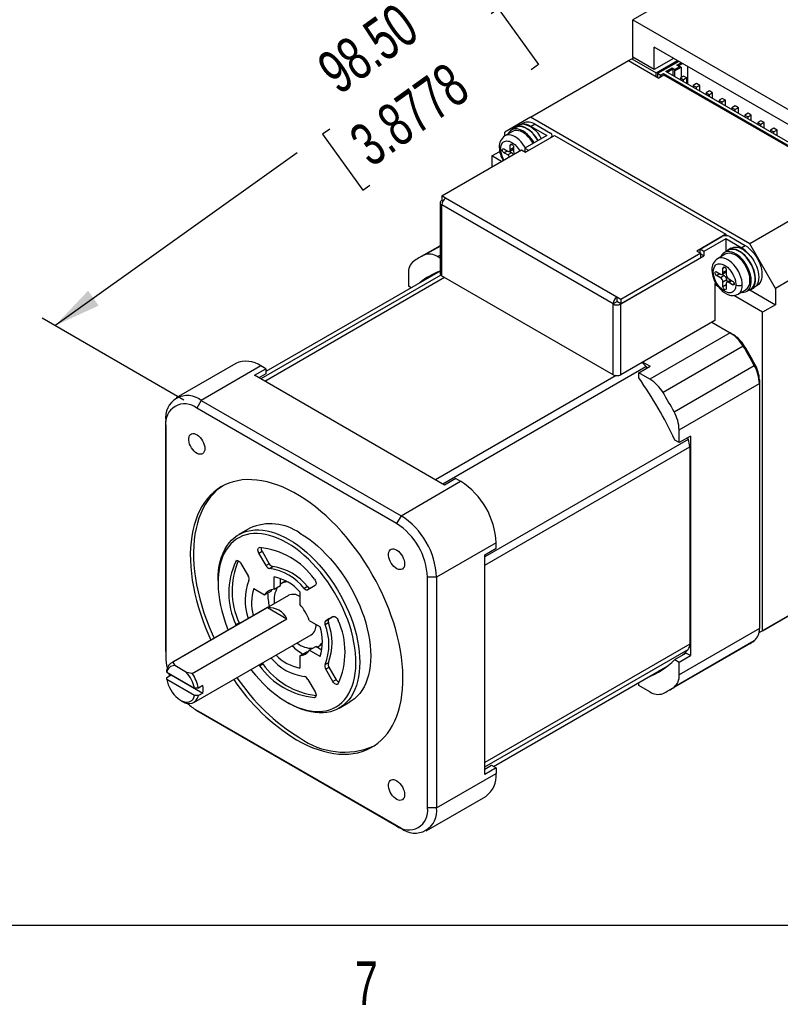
# Model space of a CAD drawing. Extents: x 11 to 421, y 5 to 275.
# Tile 4 of 17: x 72 to 114, y 6 to 60. Entities that reach past the tile are written whole.
import ezdxf
from ezdxf.enums import TextEntityAlignment as Align

# ---------------------------------------------------------------- set-up
doc = ezdxf.new("R2010")
doc.units = 0
doc.layers.get('0').update_dxf_attribs({"linetype": 'CONTINUOUS'})
doc.dimstyles.new('SLDDIMSTYLE4', dxfattribs={"dimtxt": 2.38125, "dimasz": 3, "dimexe": 0, "dimexo": 0.0625, "dimgap": 0.595313, "dimtad": 0, "dimlfac": 2, "dimrnd": 1e-09, "dimzin": 4, "dimsah": 1, "dimcen": 0.09, "dimazin": 3, "dimtfac": 1, "dimtofl": 0, "dimtmove": 0, "dimatfit": 3})

# ---------------------------------------------------------------- blocks, each defined once
blk = doc.blocks.new('_D_9')
at = {"color": 7, "linetype": 'CONTINUOUS'}
for p, q in [((108.472, 67.596), (99.611, 61.257)), ((114.956, 63.853), (107.765, 68.004)), ((97.817, 59.973), (98.21, 60.254)), ((98.21, 60.254), (100.412, 57.177)), ((100.412, 57.177), (100.019, 56.896)), ((88.967, 53.642), (88.574, 53.361)), ((88.574, 53.361), (90.776, 50.284)), ((73.894, 42.858), (87.173, 52.358)), ((90.776, 50.284), (91.169, 50.564)), ((80.962, 38.778), (73.187, 43.266))]:
    blk.add_line(p, q, dxfattribs=at)
for points in [[(108.472, 67.596), (106.075, 66.496), (106.657, 65.682)], [(73.894, 42.858), (76.292, 43.958), (75.71, 44.772)]]:
    blk.add_solid(points, dxfattribs=at)
at = {"color": 7, "linetype": 'CONTINUOUS', "width": 0.7}
for s, p in [('98.50', (89.893, 54.897, 43.748)), ('3.8778', (91.66, 50.916, 43.748))]:
    blk.add_text(s, height=2.3813, rotation=35.5812, dxfattribs=at).set_placement(p, align=Align.BOTTOM_LEFT)

msp = doc.modelspace()

# ---------------------------------------------------------------- linework, layer by layer
at = {"color": 7, "linetype": 'CONTINUOUS'}
for p, q in [((109.6566, 61.9782), (105.5907, 59.6311)), ((105.5907, 57.5897), (105.5907, 59.6311)), ((105.5907, 59.6311), (117.7176, 52.6304)), ((116.5332, 52.4976), (106.7751, 58.1308)), ((106.7751, 56.906), (106.7751, 58.1308)), ((99.9869, 54.2935), (105.3609, 57.3958)), ((105.3609, 57.3958), (105.5377, 57.4979)), ((105.3609, 57.3958), (107.0226, 56.4365)), ((105.5377, 57.4979), (105.6437, 57.5591)), ((105.5377, 57.4979), (106.8812, 56.7223)), ((106.7751, 56.906), (105.5907, 57.5897)), ((107.8359, 57.5184), (106.7751, 56.906)), ((106.8812, 56.7223), (108.0481, 57.3959)), ((108.1188, 57.3551), (106.9519, 56.6815)), ((108.0125, 57.1509), (108.2425, 57.2837)), ((106.8812, 56.5182), (106.8812, 56.7223)), ((107.4115, 56.8039), (107.758, 57.0039)), ((116.3564, 51.6401), (107.4115, 56.8039)), ((107.4822, 56.7631), (107.7933, 56.9427)), ((107.758, 57.0039), (107.8782, 56.9345)), ((107.7933, 56.9427), (107.758, 57.0039)), ((107.7933, 56.9427), (107.7933, 56.5835)), ((107.8782, 56.9101), (108.1752, 57.0815)), ((107.8782, 56.8284), (108.2459, 57.0407)), ((107.8782, 56.9345), (107.8782, 56.9101)), ((107.8782, 56.9101), (107.8782, 56.8284)), ((107.8782, 56.8284), (107.8782, 56.5345)), ((108.1327, 57.0815), (108.0125, 57.1509)), ((108.0833, 57.1101), (108.3132, 57.2428)), ((108.1752, 57.0815), (108.1327, 57.0815)), ((108.2459, 57.0407), (108.1752, 57.0815)), ((108.2459, 57.0407), (108.2459, 56.4692)), ((108.5959, 57.0797), (108.5959, 56.1202)), ((107.111, 56.5896), (106.9519, 56.6815)), ((106.9519, 56.6815), (106.9519, 56.4773)), ((107.3054, 56.5998), (107.0226, 56.4365)), ((107.111, 56.5896), (107.2878, 56.6917)), ((107.1192, 56.4923), (107.111, 56.5896)), ((107.2878, 56.6917), (116.1619, 51.5687)), ((107.2878, 56.6917), (107.296, 56.5944)), ((116.0028, 51.5789), (107.3054, 56.5998)), ((108.3838, 56.5488), (108.207, 56.4467)), ((108.207, 56.4467), (108.207, 56.3447)), ((108.207, 56.4467), (108.3838, 56.3446)), ((108.5605, 56.4467), (108.3838, 56.5488)), ((108.5605, 56.4467), (108.3838, 56.3446)), ((108.3838, 56.2426), (108.3838, 56.3446)), ((108.5605, 56.1406), (108.5605, 56.4467)), ((109.0909, 56.1405), (108.9141, 56.0385)), ((108.9141, 56.0385), (108.9141, 55.9365)), ((108.9141, 56.0385), (109.0909, 55.9364)), ((109.2677, 56.0385), (109.0909, 56.1405)), ((109.2677, 56.0385), (109.0909, 55.9364)), ((109.0909, 55.8344), (109.0909, 55.9364)), ((109.2677, 55.7324), (109.2677, 56.0385)), ((109.798, 55.7323), (109.6212, 55.6303)), ((109.9748, 55.6303), (109.798, 55.7323)), ((109.6212, 55.6303), (109.6212, 55.5283)), ((109.6212, 55.6303), (109.798, 55.5282)), ((109.9748, 55.6303), (109.798, 55.5282)), ((109.798, 55.4262), (109.798, 55.5282)), ((109.9748, 55.3242), (109.9748, 55.6303)), ((110.5051, 55.3241), (110.3283, 55.2221)), ((110.3283, 55.2221), (110.3283, 55.1201)), ((110.3283, 55.2221), (110.5051, 55.12)), ((110.6819, 55.2221), (110.5051, 55.3241)), ((110.6819, 55.2221), (110.5051, 55.12)), ((110.5051, 55.018), (110.5051, 55.12)), ((110.6819, 54.916), (110.6819, 55.2221)), ((111.2122, 54.9159), (111.0354, 54.8139)), ((111.0354, 54.8139), (111.0354, 54.7119)), ((111.0354, 54.8139), (111.2122, 54.7118)), ((111.389, 54.8139), (111.2122, 54.9159)), ((111.389, 54.8139), (111.2122, 54.7118)), ((111.2122, 54.6098), (111.2122, 54.7118)), ((111.389, 54.5078), (111.389, 54.8139)), ((99.9869, 54.2935), (98.5727, 53.4768)), ((112.0077, 47.354), (99.9869, 54.2935)), ((111.9193, 54.5077), (111.7425, 54.4057)), ((111.7425, 54.4057), (111.7425, 54.3037)), ((111.7425, 54.4057), (111.9193, 54.3036)), ((112.0961, 54.4057), (111.9193, 54.5077)), ((112.0961, 54.4057), (111.9193, 54.3036)), ((111.9193, 54.2016), (111.9193, 54.3036)), ((112.0961, 54.0996), (112.0961, 54.4057)), ((112.6264, 54.0995), (112.4496, 53.9975)), ((112.8032, 53.9975), (112.6264, 54.0995)), ((98.5727, 53.2655), (98.5727, 53.4768)), ((99.0002, 53.5123), (98.5759, 53.2673)), ((99.1623, 53.7213), (98.9502, 53.5989)), ((99.3266, 53.845), (99.1498, 53.743)), ((99.5844, 53.97), (99.4502, 53.8925)), ((100.2344, 53.9056), (100.0222, 53.7832)), ((100.0222, 53.7832), (100.8708, 53.2933)), ((100.2344, 53.9056), (101.0829, 53.4158)), ((112.4496, 53.9975), (112.4496, 53.8955)), ((112.4496, 53.9975), (112.6264, 53.8954)), ((112.8032, 53.9975), (112.6264, 53.8954)), ((112.6264, 53.7934), (112.6264, 53.8954)), ((112.8032, 53.6914), (112.8032, 53.9975)), ((113.3335, 53.6913), (113.1567, 53.5893)), ((113.1567, 53.5893), (113.1567, 53.4873)), ((113.1567, 53.5893), (113.3335, 53.4872)), ((113.5103, 53.5893), (113.3335, 53.6913)), ((113.5103, 53.5893), (113.3335, 53.4872)), ((113.3335, 53.3852), (113.3335, 53.4872)), ((113.5103, 53.2832), (113.5103, 53.5893)), ((98.5759, 53.2673), (98.5687, 53.2631)), ((100.8708, 53.2933), (99.6687, 52.5994)), ((99.7076, 52.3769), (101.2986, 53.2954)), ((101.1708, 53.2216), (101.1708, 53.2933)), ((101.2986, 53.2954), (110.696, 47.8703)), ((95.1114, 49.9726), (99.4919, 52.5014)), ((97.8656, 52.1704), (98.2936, 52.4175)), ((98.5196, 52.5482), (98.7318, 52.4257)), ((98.8253, 52.4125), (98.9439, 52.3441)), ((98.8318, 52.4158), (99.0439, 52.5383)), ((98.8732, 52.5074), (98.8732, 52.7524)), ((99.05, 52.5422), (99.0439, 52.5383)), ((99.05, 52.6536), (99.05, 52.4053)), ((99.4919, 52.5014), (99.7076, 52.3769)), ((99.6687, 52.5994), (99.8808, 52.4769)), ((99.6687, 52.5994), (99.6687, 52.3994)), ((98.392, 51.8665), (97.8656, 52.1704)), ((97.8656, 52.1704), (97.8656, 51.5625)), ((98.7318, 52.2216), (98.5196, 52.3441)), ((98.9439, 52.3441), (98.7318, 52.2216)), ((117.3817, 50.4563), (112.0077, 47.354)), ((95.1149, 49.7256), (95.1078, 49.7215)), ((95.327, 49.8481), (95.1114, 49.9726)), ((95.1114, 49.9726), (95.1114, 49.7276)), ((95.1753, 49.6907), (95.1114, 49.7276)), ((95.3235, 49.846), (95.327, 49.8481)), ((104.721, 44.421), (95.3235, 49.846)), ((95.02, 49.599), (95.02, 45.7205)), ((95.1078, 49.4766), (95.1078, 45.598)), ((95.1078, 49.4766), (95.1114, 49.4745)), ((104.5088, 44.0536), (95.1114, 49.4786)), ((95.1114, 49.4745), (95.1114, 49.4786)), ((110.696, 47.8703), (109.105, 46.9519)), ((109.2853, 47.0478), (110.4874, 47.7417)), ((110.6995, 47.6193), (109.4975, 46.9253)), ((110.696, 47.8703), (110.696, 47.7925)), ((110.6995, 47.6193), (110.6995, 46.9109)), ((111.5481, 47.1294), (110.6995, 47.6193)), ((110.9117, 47.7417), (111.7602, 47.2519)), ((118.7959, 48.0068), (113.4219, 44.9045)), ((95.02, 47.241), (93.8622, 46.5726)), ((109.4975, 46.9253), (109.2853, 47.0478)), ((109.2853, 46.8478), (109.2853, 47.0478)), ((110.9938, 47.1097), (110.8171, 47.0076)), ((111.5481, 47.1294), (111.7602, 47.2519)), ((113.4219, 44.9045), (112.0077, 47.354)), ((95.02, 46.5672), (94.8876, 46.6436)), ((104.9366, 44.0475), (109.4975, 46.6804)), ((109.3207, 46.8274), (104.9402, 44.2985)), ((109.3207, 46.5824), (104.9402, 44.0536)), ((109.105, 46.9519), (109.3207, 46.8274)), ((109.3207, 46.5824), (109.3207, 46.8274)), ((109.4975, 46.6804), (109.3207, 46.7824)), ((109.4975, 46.9253), (109.4975, 46.6804)), ((110.2432, 46.532), (110.236, 46.5277)), ((110.6674, 46.7769), (110.2432, 46.532)), ((110.8296, 46.986), (110.6174, 46.8635)), ((110.5404, 45.772), (110.5404, 46.017)), ((110.7172, 45.9182), (110.7172, 45.67)), ((95.02, 45.8554), (85.4558, 40.3341)), ((93.287, 45.7193), (93.287, 45.0159)), ((104.5124, 40.1689), (95.1078, 45.598)), ((110.1869, 45.8128), (110.399, 45.6904)), ((110.399, 45.4862), (110.1869, 45.6087)), ((110.6112, 45.6087), (110.399, 45.4862)), ((110.4925, 45.6772), (110.6112, 45.6087)), ((110.499, 45.6805), (110.7111, 45.8029)), ((110.7172, 45.8069), (110.7111, 45.8029)), ((110.8586, 45.425), (111.0708, 45.3026)), ((93.4264, 44.9354), (93.287, 45.0159)), ((110.1569, 45.183), (110.0985, 45.1493)), ((110.0985, 45.1493), (110.0985, 43.1488)), ((110.2677, 45.0108), (110.0985, 45.1085)), ((110.7526, 45.3637), (110.5404, 45.2413)), ((110.5404, 44.9963), (110.5404, 45.2413)), ((110.7172, 45.1392), (110.7172, 44.8943)), ((110.7526, 45.3637), (110.7526, 45.2268)), ((110.9708, 45.3533), (110.7587, 45.2308)), ((111.0708, 45.0984), (110.8586, 45.2209)), ((111.8423, 44.7417), (112.0545, 44.8642)), ((112.067, 44.8425), (112.2437, 44.9446)), ((112.3467, 45.0279), (112.4102, 45.0645)), ((113.4219, 44.9045), (113.4219, 44.0063)), ((104.7245, 44.423), (104.721, 44.421)), ((104.9402, 44.2985), (104.7245, 44.423)), ((104.7245, 44.423), (104.7245, 44.1781)), ((104.9402, 44.2985), (104.9402, 44.0536)), ((112.7148, 43.5981), (111.1296, 44.5132)), ((111.3681, 44.5834), (111.7923, 44.8283)), ((112.0164, 44.8177), (113.4219, 44.0063)), ((104.721, 44.172), (104.5088, 44.0495)), ((104.5088, 44.0495), (104.5088, 44.0536)), ((104.5088, 44.0495), (104.5124, 44.0475)), ((104.5124, 40.1689), (104.5124, 44.0475)), ((104.7245, 44.1781), (104.721, 44.176)), ((104.721, 44.176), (104.721, 44.172)), ((104.721, 44.172), (104.7245, 44.1699)), ((104.9402, 44.0536), (104.7245, 44.1781)), ((104.7245, 44.1699), (104.7316, 44.174)), ((104.9366, 40.1689), (104.9366, 44.0475)), ((113.4219, 44.0063), (112.7148, 43.5981)), ((112.7148, 26.1241), (112.7148, 43.5981)), ((110.0985, 43.1488), (104.9366, 40.1689)), ((109.9217, 43.0467), (110.9375, 42.4603)), ((110.9375, 42.4603), (106.5357, 39.9192)), ((110.9375, 42.4603), (111.1143, 42.3582)), ((111.6536, 41.7257), (107.2518, 39.1846)), ((111.711, 41.746), (111.6536, 41.7257)), ((83.8158, 40.7847), (80.5454, 38.8967)), ((85.1907, 40.6485), (81.9203, 38.7606)), ((85.4558, 40.4954), (85.1907, 40.6485)), ((105.9266, 40.2709), (106.5453, 40.6281)), ((106.1387, 40.8628), (106.5453, 40.6281)), ((106.3186, 40.6113), (106.3771, 40.531)), ((107.8581, 38.1345), (112.2598, 40.6756)), ((112.2598, 40.6756), (112.3062, 40.7151)), ((84.8371, 40.1383), (85.4558, 40.4954)), ((95.2669, 34.1172), (84.8371, 40.1383)), ((85.4558, 40.2132), (85.0815, 39.9972)), ((85.4558, 40.4954), (85.4558, 40.2132)), ((105.9266, 39.9887), (105.9266, 40.2709)), ((106.5357, 39.9192), (105.9266, 40.2709)), ((108.1363, 37.147), (112.538, 39.6881)), ((112.538, 39.8922), (112.538, 39.6881)), ((112.538, 39.6881), (112.538, 26.2372)), ((81.9203, 38.7606), (81.6728, 38.3319)), ((81.9203, 38.7606), (92.8805, 32.4334)), ((92.633, 32.0047), (81.6728, 38.3319)), ((79.9758, 37.3519), (79.9758, 37.6376)), ((79.9758, 24.9813), (79.9758, 37.6376)), ((79.9758, 37.3519), (79.9758, 24.6955)), ((108.1363, 36.4436), (108.1363, 37.147)), ((108.755, 36.8008), (108.1363, 36.4436)), ((108.755, 36.8008), (108.755, 24.7568)), ((108.1363, 36.4436), (107.8919, 36.5847)), ((108.5868, 36.7037), (108.6271, 36.6128)), ((108.7196, 36.2138), (108.7196, 25.3846)), ((92.8805, 32.4334), (96.1508, 34.3213)), ((95.8857, 34.4744), (95.2669, 34.1172)), ((95.8857, 34.4744), (96.1508, 34.3213)), ((92.8805, 32.4334), (92.633, 32.0047)), ((84.5799, 31.7458), (83.9788, 31.3988)), ((98.0954, 30.9533), (94.825, 29.0654)), ((98.0954, 30.6471), (98.0954, 30.9533)), ((85.0772, 30.3803), (85.254, 30.4823)), ((85.4728, 29.6951), (85.0772, 30.3803)), ((85.254, 30.4823), (85.6496, 29.7971)), ((97.4766, 30.2899), (98.0954, 30.6471)), ((97.4766, 18.2459), (97.4766, 30.2899)), ((84.0992, 29.8155), (84.4948, 29.1303)), ((85.6496, 29.7971), (85.4728, 29.6951)), ((85.671, 29.5392), (85.8478, 29.6412)), ((112.7148, 26.1241), (118.7959, 29.6347)), ((82.8395, 28.8806), (82.8395, 28.7582)), ((85.9155, 28.3968), (85.9155, 29.0742)), ((86.269, 28.6009), (86.269, 28.9864)), ((86.5065, 28.8166), (86.3297, 28.7146)), ((94.825, 29.0654), (94.33, 29.0654)), ((94.33, 16.409), (94.33, 29.0654)), ((94.825, 29.0654), (94.825, 16.409)), ((117.3817, 28.818), (112.5176, 26.01)), ((84.8111, 28.4365), (85.3978, 28.0978)), ((85.3978, 28.0978), (85.7514, 28.302)), ((85.9155, 28.3968), (86.269, 28.6009)), ((87.3297, 28.2578), (87.3297, 27.5804)), ((87.7509, 28.5426), (87.5741, 28.4406)), ((88.1679, 28.5961), (87.7723, 28.3676)), ((86.7047, 28.065), (80.27, 24.3504)), ((85.5619, 27.3908), (80.3647, 24.3905)), ((85.5619, 27.3908), (86.6226, 26.7785)), ((81.4253, 23.7782), (86.6226, 26.7785)), ((83.8184, 26.4564), (83.9952, 26.5585)), ((84.0153, 26.5125), (83.9952, 26.5585)), ((87.8473, 26.6838), (88.434, 26.3451)), ((88.7144, 26.4655), (88.8912, 26.5675)), ((88.7503, 26.6736), (89.1459, 26.9021)), ((88.9271, 26.7757), (88.7503, 26.6736)), ((89.1478, 26.9031), (88.9271, 26.7757)), ((83.8385, 26.4104), (83.8184, 26.4564)), ((112.538, 26.2372), (108.1363, 23.6962)), ((112.7148, 26.1241), (112.5177, 26.0103)), ((81.5199, 22.1853), (87.9546, 25.8999)), ((112.2598, 25.5709), (107.8581, 23.0299)), ((79.9758, 24.9813), (79.9758, 24.6955)), ((87.3297, 24.7518), (87.6832, 24.9559)), ((87.8473, 25.0507), (88.2009, 25.2548)), ((88.434, 24.712), (87.8473, 25.0507)), ((88.5347, 25.0621), (88.2009, 25.2548)), ((88.3296, 25.2504), (88.5064, 25.3524)), ((107.5611, 22.8429), (111.9628, 25.3839)), ((107.8919, 24.5407), (108.5106, 24.8979)), ((108.755, 24.7568), (108.5106, 24.8979)), ((80.3647, 24.3905), (80.4649, 24.2102)), ((85.1187, 24.2043), (85.2954, 24.3064)), ((85.2954, 24.3064), (85.2653, 24.3474)), ((87.3297, 24.7518), (87.3297, 24.0743)), ((88.8912, 24.3699), (88.7144, 24.2679)), ((107.8919, 24.5407), (108.1363, 24.3996)), ((108.1363, 24.3996), (108.755, 24.7568)), ((108.1363, 23.6962), (108.1363, 24.3996)), ((80.0315, 23.848), (80.029, 23.9719)), ((80.0315, 23.848), (81.5464, 22.9735)), ((81.113, 23.8361), (80.4649, 24.2102)), ((81.4253, 23.7782), (81.113, 23.8361)), ((85.1187, 24.2043), (85.0885, 24.2453)), ((88.7503, 24.0183), (88.9271, 24.1203)), ((89.1459, 23.3331), (88.7503, 24.0183)), ((88.9271, 24.1203), (89.3227, 23.4351)), ((97.956, 18.6836), (107.5208, 24.2052)), ((80.029, 23.5636), (80.2765, 23.7065)), ((80.0315, 23.4397), (80.029, 23.5636)), ((81.5464, 22.5652), (80.0315, 23.4397)), ((80.2765, 23.7065), (82.0085, 22.7066)), ((87.7723, 23.4535), (88.1679, 22.7683)), ((89.3227, 23.4351), (89.1459, 23.3331)), ((105.9266, 23.1236), (105.9266, 23.2849)), ((81.761, 22.972), (81.5464, 22.9735)), ((82.0085, 23.1149), (81.761, 22.972)), ((82.0085, 22.7066), (81.761, 22.5637)), ((106.5357, 22.7719), (105.9266, 23.1236)), ((80.7888, 22.3085), (80.8948, 22.2472)), ((81.761, 22.5637), (81.5464, 22.5652)), ((86.6219, 22.2061), (86.728, 22.1449)), ((89.4784, 21.8722), (90.0794, 22.2192)), ((81.6728, 21.7561), (92.633, 15.429)), ((81.9203, 21.6132), (81.6728, 21.7561)), ((92.8805, 15.286), (81.9203, 21.6132)), ((97.4766, 18.5281), (97.851, 18.7442)), ((98.0954, 18.6031), (97.4766, 18.2459)), ((97.851, 18.7442), (98.0954, 18.6031)), ((98.0954, 18.6031), (98.0954, 18.2969)), ((94.825, 16.409), (98.0954, 18.2969)), ((94.2553, 15.1499), (97.5257, 17.0378)), ((94.825, 16.409), (94.33, 16.409)), ((92.8805, 15.286), (92.633, 15.429)), ((415.9568, 9.9587), (15.9068, 9.9587))]:
    msp.add_line(p, q, dxfattribs=at)
at = {"color": 8, "linetype": 'CONTINUOUS'}
for p, q in [((98.5196, 52.3441), (98.6964, 52.4461)), ((98.8732, 52.7524), (98.9616, 52.8034)), ((99.05, 52.6094), (98.8732, 52.5074)), ((94.1715, 46.7357), (95.02, 47.2255)), ((94.8876, 46.6436), (95.02, 46.72)), ((110.5404, 46.017), (110.6289, 46.068)), ((95.0623, 45.6318), (85.1917, 39.9336)), ((85.3984, 39.8142), (95.2626, 45.5087)), ((110.1869, 45.6087), (110.3637, 45.7108)), ((110.7172, 45.8741), (110.5404, 45.772)), ((110.7172, 45.0984), (110.5404, 44.9963)), ((111.0354, 45.323), (110.8586, 45.2209)), ((111.1592, 45.1495), (111.0708, 45.0984)), ((95.1682, 34.1743), (106.3186, 40.6113)), ((104.6836, 40.1198), (94.7763, 34.4005)), ((108.6271, 36.6128), (97.4766, 30.1758)), ((97.4766, 29.7234), (108.7196, 36.2138)), ((83.8907, 29.9714), (83.8184, 29.9297)), ((108.7196, 25.3846), (97.4766, 18.8941)), ((97.4766, 18.6553), (108.6271, 25.0924)), ((88.1265, 22.468), (88.1987, 22.5097))]:
    msp.add_line(p, q, dxfattribs=at)
at = {"color": 7, "linetype": 'CONTINUOUS', "flags": 128}
for points in [[(100.1751, 52.8917), (100.1245, 52.9748), (100.0315, 53.1084), (99.93, 53.2317), (99.822, 53.3426), (99.7093, 53.4391), (99.594, 53.5194), (99.4782, 53.5822), (99.3638, 53.6263), (99.253, 53.6509), (99.1478, 53.6555), (99.05, 53.6402), (98.9613, 53.6051), (98.8835, 53.5509), (98.8177, 53.4785), (98.7654, 53.3893), (98.7578, 53.3723)], [(100.1251, 52.8628), (100.0524, 52.9791), (99.9604, 53.1039), (99.8606, 53.2177), (99.7551, 53.3182), (99.6458, 53.4035), (99.5348, 53.472), (99.4245, 53.5224), (99.3168, 53.5535), (99.2139, 53.5649), (99.1178, 53.5563), (99.0303, 53.5279), (99.0002, 53.5123)], [(100.3997, 53.0214), (100.3676, 53.0751), (100.275, 53.2131), (100.1734, 53.3413), (100.0647, 53.4573), (99.9508, 53.559), (99.8338, 53.6447), (99.7157, 53.7129), (99.5987, 53.7623), (99.4848, 53.792), (99.3761, 53.8015), (99.2745, 53.7907), (99.1818, 53.7597), (99.0998, 53.7091), (99.0379, 53.6495)], [(100.3872, 53.0142), (100.3367, 53.0973), (100.2436, 53.2308), (100.1422, 53.3541), (100.0341, 53.4651), (99.9215, 53.5615), (99.8062, 53.6419), (99.6903, 53.7047), (99.5759, 53.7488), (99.4652, 53.7733), (99.3599, 53.778), (99.2621, 53.7626), (99.1735, 53.7275), (99.1623, 53.7213)], [(98.5196, 52.3441), (98.4858, 52.3713), (98.4571, 52.41), (98.438, 52.4542), (98.4312, 52.4971), (98.438, 52.5323), (98.4571, 52.5544), (98.4858, 52.5599), (98.5196, 52.5482)], [(98.8732, 52.7524), (98.8798, 52.7872), (98.8986, 52.8093), (98.9268, 52.8153), (98.9602, 52.8042), (98.9938, 52.7778), (99.0226, 52.74), (99.0423, 52.6964), (99.05, 52.6536)], [(111.9301, 44.7923), (111.9898, 44.8078), (112.0774, 44.8487), (112.1536, 44.9088), (112.2171, 44.9871), (112.2668, 45.0821), (112.3018, 45.1921), (112.3215, 45.3152), (112.3254, 45.4492), (112.3136, 45.5917), (112.2862, 45.7401), (112.2438, 45.8919), (112.187, 46.0442), (112.117, 46.1944), (112.0349, 46.3398), (111.9422, 46.4778), (111.8406, 46.6059), (111.7319, 46.7219), (111.6181, 46.8236), (111.501, 46.9094), (111.383, 46.9775), (111.2659, 47.0269), (111.1521, 47.0566), (111.0434, 47.0662), (110.9418, 47.0553), (110.8491, 47.0243), (110.767, 46.9737), (110.7052, 46.9142)], [(112.0545, 44.8642), (112.0804, 44.8805), (112.1529, 44.9431), (112.2126, 45.0234), (112.2585, 45.1198), (112.2898, 45.2306), (112.3059, 45.3538), (112.3066, 45.4873), (112.2917, 45.6286), (112.2617, 45.7753), (112.217, 45.9246), (112.1583, 46.0739), (112.0869, 46.2206), (112.0039, 46.3619), (111.9109, 46.4955), (111.8094, 46.6188), (111.7014, 46.7297), (111.5887, 46.8262), (111.4734, 46.9065), (111.3576, 46.9693), (111.2432, 47.0134), (111.1324, 47.038), (111.0272, 47.0426), (110.9294, 47.0273), (110.8407, 46.9922), (110.8296, 46.986)], [(110.9938, 47.1097), (111.0447, 47.1346), (111.1389, 47.1613), (111.2414, 47.1679), (111.3507, 47.1545), (111.4647, 47.1211), (111.5814, 47.0685), (111.6987, 46.9975), (111.8147, 46.9093), (111.9272, 46.8056), (112.0342, 46.6882)], [(111.7602, 47.2519), (111.8802, 47.1736), (111.9981, 47.0784), (112.112, 46.968), (112.2198, 46.8444), (112.3198, 46.7095), (112.4102, 46.5658), (112.4895, 46.4156), (112.5563, 46.2616), (112.6095, 46.1063), (112.6481, 45.9525), (112.6716, 45.8028), (112.6794, 45.6597), (112.6716, 45.5257), (112.6481, 45.4031), (112.6095, 45.2939), (112.5563, 45.2001), (112.4895, 45.1232), (112.4102, 45.0646), (112.4102, 45.0645)], [(111.5499, 44.6884), (111.5885, 44.6851), (111.6906, 44.6896), (111.7844, 44.714), (111.8683, 44.758), (111.9407, 44.8207), (112.0005, 44.9009), (112.0464, 44.9973), (112.0777, 45.1081), (112.0938, 45.2314), (112.0944, 45.3648), (112.0796, 45.5062), (112.0496, 45.6528), (112.0048, 45.8021), (111.9462, 45.9514), (111.8748, 46.0981), (111.7918, 46.2395), (111.6987, 46.373), (111.5973, 46.4963), (111.4893, 46.6072), (111.3766, 46.7037), (111.2613, 46.7841), (111.1454, 46.8469), (111.0311, 46.8909), (110.9203, 46.9155), (110.815, 46.9202), (110.7172, 46.9048), (110.6286, 46.8697), (110.5507, 46.8155), (110.485, 46.7432), (110.4326, 46.654), (110.425, 46.637)], [(111.7923, 44.8283), (111.8021, 44.8341), (111.8734, 44.8911), (111.9323, 44.9659), (111.9774, 45.0569), (112.008, 45.1624), (112.0234, 45.2804), (112.0234, 45.4086), (112.008, 45.5444), (111.9774, 45.6852), (111.9323, 45.8284), (111.8734, 45.971), (111.8021, 46.1104), (111.7196, 46.2437), (111.6276, 46.3685), (111.5279, 46.4823), (111.4223, 46.5828), (111.313, 46.6682), (111.2021, 46.7367), (111.0917, 46.787), (110.9841, 46.8182), (110.8812, 46.8296), (110.785, 46.821), (110.6976, 46.7925), (110.6674, 46.7769)], [(112.0342, 46.6882), (112.1356, 46.5568), (112.2275, 46.4158), (112.3083, 46.2676), (112.3766, 46.1151), (112.431, 45.9609), (112.4706, 45.808), (112.4946, 45.6591), (112.5027, 45.5169), (112.4946, 45.3839), (112.4706, 45.2628), (112.431, 45.1556), (112.3766, 45.0642), (112.3083, 44.9905), (112.2437, 44.9446)], [(109.9369, 45.9149), (109.9471, 45.7625), (109.9646, 45.6602), (109.9859, 45.5725), (110.0857, 45.3056), (110.2319, 45.0537), (110.4165, 44.8324), (110.5217, 44.7371), (110.6374, 44.653), (110.765, 44.5831), (110.8995, 44.534), (110.9709, 44.5184), (111.0297, 44.5111), (111.0996, 44.5091), (111.2249, 44.5261), (111.3682, 44.5835)], [(110.0101, 45.8128), (110.0349, 45.9986), (110.0727, 46.0898), (110.1339, 46.1701), (110.1755, 46.2036), (110.222, 46.2288), (110.2776, 46.2466), (110.3377, 46.2541), (110.4056, 46.2509), (110.4765, 46.236), (110.6288, 46.1701), (110.7811, 46.0602), (110.92, 45.918), (110.9802, 45.8409), (111.0357, 45.7591), (111.0823, 45.6799), (111.1238, 45.5986), (111.185, 45.4477), (111.2228, 45.3128), (111.2366, 45.239), (111.2448, 45.1676), (111.2476, 45.0984)], [(110.5404, 46.017), (110.547, 46.0519), (110.5658, 46.0739), (110.594, 46.0799), (110.6274, 46.0689), (110.661, 46.0425), (110.6898, 46.0047), (110.7096, 45.9611), (110.7172, 45.9182)], [(94.5213, 45.5675), (94.5819, 45.6154), (94.7542, 45.742)], [(111.2476, 45.0984), (111.2228, 44.9127), (111.185, 44.8215), (111.1238, 44.7412), (111.0822, 44.7077), (111.0357, 44.6825), (110.98, 44.6646), (110.92, 44.6571), (110.8521, 44.6604), (110.7811, 44.6752), (110.6288, 44.7412), (110.4765, 44.8511), (110.3377, 44.9933), (110.2775, 45.0703), (110.222, 45.1522), (110.1754, 45.2313), (110.1339, 45.3127), (110.0727, 45.4636), (110.0349, 45.5985), (110.0211, 45.6722), (110.0129, 45.7437), (110.0101, 45.8128)], [(110.1869, 45.6087), (110.1531, 45.636), (110.1244, 45.6747), (110.1052, 45.7188), (110.0985, 45.7618), (110.1052, 45.797), (110.1244, 45.819), (110.1531, 45.8246), (110.1869, 45.8128)], [(110.7172, 44.8943), (110.7105, 44.8591), (110.6913, 44.837), (110.6627, 44.8315), (110.6288, 44.8432), (110.595, 44.8705), (110.5663, 44.9092), (110.5472, 44.9534), (110.5404, 44.9963)], [(110.9708, 45.3533), (110.9708, 45.3533), (110.9773, 45.3565)], [(111.0708, 45.3026), (111.1046, 45.2753), (111.1333, 45.2366), (111.1524, 45.1924), (111.1592, 45.1495), (111.1524, 45.1143), (111.1333, 45.0922), (111.1046, 45.0867), (111.0708, 45.0984)], [(82.1148, 36.1171), (82.1068, 36.0251), (82.0831, 35.9457), (82.0446, 35.8817), (81.9927, 35.8354), (81.9292, 35.8085), (81.8564, 35.802), (81.777, 35.8161), (81.6938, 35.8503), (81.6099, 35.9034), (81.5283, 35.9734), (81.4518, 36.0578), (81.3834, 36.1536), (81.3254, 36.2573), (81.28, 36.3651), (81.2488, 36.4732), (81.2329, 36.5777), (81.2329, 36.6747), (81.2488, 36.7608), (81.28, 36.8328), (81.3254, 36.8882), (81.3834, 36.925), (81.4518, 36.9417), (81.5283, 36.9379), (81.6099, 36.9137), (81.6938, 36.8698), (81.777, 36.808), (81.8564, 36.7304), (81.9292, 36.6399), (81.9927, 36.5397), (82.0446, 36.4335), (82.0831, 36.325), (82.1068, 36.2183), (82.1148, 36.1171)], [(87.1529, 20.144), (87.4508, 19.9808), (87.7478, 19.8356), (88.0434, 19.7088), (88.3366, 19.6008), (88.6267, 19.5117), (88.913, 19.4418), (89.1947, 19.3914), (89.4711, 19.3604), (89.7414, 19.3491), (90.0049, 19.3575), (90.2611, 19.3855), (90.5091, 19.433), (90.7483, 19.4999), (90.9782, 19.5862), (91.1981, 19.6914), (91.4075, 19.8154), (91.6057, 19.9578), (91.7923, 20.1183), (91.9669, 20.2965), (92.1288, 20.4918), (92.2778, 20.7037), (92.4134, 20.9318), (92.5353, 21.1754), (92.6432, 21.4339), (92.7367, 21.7066), (92.8156, 21.9928), (92.8798, 22.2918), (92.9291, 22.6027), (92.9632, 22.9248), (92.9822, 23.2572), (92.986, 23.599), (92.9746, 23.9495), (92.948, 24.3075), (92.9063, 24.6723), (92.8496, 25.0428), (92.778, 25.4182), (92.6917, 25.7973), (92.591, 26.1793), (92.4761, 26.5631), (92.3473, 26.9477), (92.205, 27.3322), (92.0494, 27.7154), (91.8811, 28.0965), (91.7005, 28.4745), (91.508, 28.8482), (91.3041, 29.2168), (91.0895, 29.5794), (90.8645, 29.9349), (90.6298, 30.2824), (90.3861, 30.621), (90.134, 30.9499), (89.8741, 31.2682), (89.607, 31.575), (89.3336, 31.8696), (89.0545, 32.1512), (88.7704, 32.419), (88.4821, 32.6724), (88.1903, 32.9106), (87.8959, 33.1331), (87.5994, 33.3393), (87.3019, 33.5287), (87.0039, 33.7007), (86.7063, 33.8549), (86.4099, 33.9909), (86.1154, 34.1084), (85.8237, 34.207), (85.5354, 34.2865), (85.2513, 34.3467), (84.9722, 34.3874), (84.6987, 34.4085), (84.4317, 34.41), (84.1718, 34.3918), (83.9196, 34.3541), (83.6759, 34.2968), (83.4413, 34.2202), (83.2163, 34.1244), (83.0016, 34.0098), (82.7978, 33.8765), (82.6053, 33.725), (82.4246, 33.5557), (82.2563, 33.3689), (82.1008, 33.1652), (81.9585, 32.9451), (81.8297, 32.7091), (81.7148, 32.458), (81.6141, 32.1923), (81.5278, 31.9128), (81.4562, 31.6201), (81.3995, 31.3151), (81.3577, 30.9985), (81.3311, 30.6711), (81.3197, 30.3339), (81.3235, 29.9876), (81.3426, 29.6333), (81.3767, 29.2717), (81.426, 28.904), (81.4901, 28.5309), (81.5691, 28.1535), (81.6626, 27.7729), (81.7705, 27.3898), (81.8924, 27.0055), (82.028, 26.6208), (82.177, 26.2369), (82.3389, 25.8545), (82.4502, 25.609)], [(83.1176, 34.0747), (82.9745, 33.9786), (82.7821, 33.8271), (82.6014, 33.6577), (82.4331, 33.4709), (82.2776, 33.2672), (82.1352, 33.0471), (82.0065, 32.8112), (81.8916, 32.56), (81.7908, 32.2944), (81.7046, 32.0148), (81.633, 31.7221), (81.5762, 31.4171), (81.5345, 31.1005), (81.5079, 30.7732), (81.4965, 30.4359), (81.5003, 30.0897), (81.5193, 29.7353), (81.5535, 29.3738), (81.6027, 29.006), (81.6669, 28.6329), (81.7459, 28.2556), (81.8394, 27.8749), (81.9472, 27.4919), (82.0691, 27.1076), (82.2047, 26.7229), (82.3537, 26.3389), (82.5157, 25.9566), (82.627, 25.711)], [(82.8395, 28.8806), (82.8472, 29.1582), (82.8702, 29.4258), (82.9084, 29.6824), (82.9617, 29.927), (83.0299, 30.1585), (83.1126, 30.3762), (83.2097, 30.5791), (83.3206, 30.7665), (83.445, 30.9375), (83.5823, 31.0916), (83.732, 31.2281), (83.8936, 31.3464), (84.0664, 31.4462), (84.2496, 31.527), (84.4427, 31.5884), (84.6447, 31.6304), (84.855, 31.6526), (85.0727, 31.655), (85.297, 31.6376), (85.5268, 31.6005), (85.7614, 31.5437), (85.9999, 31.4676), (86.2412, 31.3725), (86.4844, 31.2586), (86.7286, 31.1265), (86.9728, 30.9766), (87.2161, 30.8097), (87.4574, 30.6262), (87.6958, 30.4271), (87.9304, 30.2129), (88.1603, 29.9846), (88.3845, 29.7431), (88.6022, 29.4894), (88.8125, 29.2244), (89.0146, 28.9491), (89.2076, 28.6648), (89.3909, 28.3724), (89.5636, 28.0732), (89.7252, 27.7683), (89.875, 27.4589), (90.0123, 27.1463), (90.1367, 26.8316), (90.2476, 26.5162), (90.3446, 26.2013), (90.4274, 25.8881), (90.4955, 25.5778), (90.5488, 25.2717), (90.587, 24.971), (90.61, 24.6768), (90.6177, 24.3904), (90.61, 24.1128), (90.587, 23.8452), (90.5488, 23.5886), (90.4955, 23.3441), (90.4274, 23.1125), (90.3446, 22.8948), (90.2476, 22.6919), (90.1367, 22.5046), (90.0123, 22.3335), (89.875, 22.1794), (89.7252, 22.043), (89.5636, 21.9246), (89.3909, 21.8248), (89.2076, 21.7441), (89.0146, 21.6826), (88.8125, 21.6407), (88.6022, 21.6184), (88.3845, 21.616), (88.1603, 21.6334), (87.9304, 21.6706), (87.6958, 21.7273), (87.4574, 21.8034), (87.2161, 21.8986), (86.9728, 22.0124), (86.7286, 22.1445), (86.728, 22.1449)], [(86.6226, 30.9428), (86.3826, 31.0725), (86.1437, 31.1841), (85.9066, 31.2771), (85.6725, 31.3512), (85.4421, 31.4061), (85.2166, 31.4415), (84.9966, 31.4573), (84.7833, 31.4535), (84.5773, 31.43), (84.3796, 31.3869), (84.1909, 31.3245), (84.012, 31.243), (83.8436, 31.1426), (83.6864, 31.0239), (83.541, 30.8872), (83.408, 30.7332), (83.288, 30.5624), (83.1814, 30.3756), (83.0887, 30.1734), (83.0101, 29.9568), (82.9462, 29.7265), (82.897, 29.4836), (82.8628, 29.2289), (82.8438, 28.9636), (82.84, 28.6886), (82.8514, 28.4051), (82.878, 28.1142), (82.9197, 27.8172), (82.9763, 27.5151), (83.0476, 27.2093), (83.1333, 26.9009), (83.233, 26.5911), (83.3464, 26.2813), (83.3964, 26.1552)], [(87.3297, 31.4735), (87.5739, 31.3236), (87.8171, 31.1567), (88.0584, 30.9732), (88.2968, 30.774), (88.5315, 30.5599), (88.7613, 30.3316), (88.9856, 30.0901), (89.2032, 29.8364), (89.4135, 29.5713), (89.6156, 29.2961), (89.8087, 29.0117), (89.9919, 28.7194), (90.1647, 28.4201), (90.3263, 28.1152), (90.476, 27.8059), (90.6133, 27.4932), (90.7377, 27.1786), (90.8486, 26.8632), (90.9456, 26.5483), (91.0284, 26.235), (91.0966, 25.9248), (91.1499, 25.6187), (91.1881, 25.3179), (91.2111, 25.0238), (91.2188, 24.7374), (91.2111, 24.4598), (91.1881, 24.1922), (91.1499, 23.9356), (91.0966, 23.691), (91.0284, 23.4595), (90.9456, 23.2418), (90.8486, 23.0389), (90.7377, 22.8515), (90.6133, 22.6805), (90.476, 22.5264), (90.3263, 22.3899), (90.1647, 22.2716), (90.0794, 22.2192)], [(84.6463, 23.9901), (84.6793, 23.948), (84.8891, 23.6921), (85.1058, 23.4479), (85.3287, 23.2162), (85.5568, 22.998), (85.7891, 22.7943), (86.0248, 22.6057), (86.263, 22.4332), (86.5025, 22.2773), (86.7426, 22.1387), (86.9822, 22.018), (87.2203, 21.9156), (87.456, 21.832), (87.6884, 21.7675), (87.9164, 21.7223), (88.1393, 21.6967), (88.356, 21.6907), (88.5658, 21.7044), (88.7678, 21.7377), (88.9611, 21.7904), (89.145, 21.8624), (89.3187, 21.9534), (89.4816, 22.063), (89.6329, 22.1908), (89.7722, 22.3362), (89.8988, 22.4987), (90.0121, 22.6776), (90.1118, 22.8722), (90.1975, 23.0817), (90.2688, 23.3053), (90.3254, 23.542), (90.3671, 23.7909), (90.3937, 24.0511), (90.4051, 24.3214), (90.4013, 24.6007), (90.3823, 24.888), (90.3481, 25.1821), (90.2989, 25.4819), (90.235, 25.786), (90.1565, 26.0933), (90.0637, 26.4025), (89.9571, 26.7124), (89.8371, 27.0218), (89.7041, 27.3293), (89.5587, 27.6338), (89.4015, 27.9341), (89.2331, 28.2288), (89.0542, 28.517), (88.8655, 28.7972), (88.6678, 29.0686), (88.4619, 29.3299), (88.2485, 29.5801), (88.0286, 29.8182), (87.803, 30.0432), (87.5727, 30.2543), (87.3385, 30.4505), (87.1015, 30.6312), (86.8625, 30.7955), (86.6226, 30.9428), (86.6226, 30.9428)], [(85.0772, 30.3803), (85.0517, 30.4322), (85.0344, 30.4853), (85.0261, 30.5365), (85.0273, 30.5832), (85.038, 30.6229), (85.0576, 30.6533), (85.085, 30.6729), (85.1187, 30.6806)], [(93.0749, 29.7899), (93.0669, 29.6979), (93.0433, 29.6185), (93.0048, 29.5545), (92.9528, 29.5082), (92.8893, 29.4813), (92.8166, 29.4748), (92.7372, 29.4889), (92.654, 29.5231), (92.5701, 29.5762), (92.4884, 29.6462), (92.412, 29.7306), (92.3436, 29.8264), (92.2856, 29.9301), (92.2402, 30.038), (92.2089, 30.1461), (92.193, 30.2505), (92.193, 30.3475), (92.2089, 30.4336), (92.2402, 30.5057), (92.2856, 30.5611), (92.3436, 30.5978), (92.412, 30.6146), (92.4884, 30.6108), (92.5701, 30.5865), (92.654, 30.5427), (92.7372, 30.4808), (92.8166, 30.4033), (92.8893, 30.3128), (92.9528, 30.2126), (93.0048, 30.1063), (93.0433, 29.9979), (93.0669, 29.8911), (93.0749, 29.7899)], [(83.8184, 29.9297), (83.8419, 29.9551), (83.8725, 29.969), (83.9087, 29.9707), (83.9484, 29.9602), (83.9894, 29.9379), (84.0297, 29.9051), (84.0669, 29.8635), (84.0992, 29.8155)], [(86.5065, 28.8166), (86.5601, 28.8444), (86.5704, 28.8491)], [(88.1265, 28.9442), (88.1602, 28.8976), (88.1875, 28.8464), (88.2071, 28.7934), (88.2178, 28.7414), (88.219, 28.6933), (88.2107, 28.6516), (88.1934, 28.6186), (88.1679, 28.5961)], [(85.7514, 28.302), (85.8002, 28.3645), (85.8152, 28.3812)], [(89.1459, 26.9021), (89.1782, 26.9129), (89.2154, 26.9114), (89.2557, 26.8977), (89.2967, 26.8726), (89.3364, 26.8374), (89.3726, 26.7939), (89.4032, 26.7446), (89.4267, 26.6921)], [(88.5664, 25.3915), (88.5574, 25.3851), (88.5064, 25.3524)], [(87.7835, 24.9715), (87.7618, 24.967), (87.6832, 24.9559)], [(108.6271, 25.0924), (108.3877, 24.8457), (108.3358, 24.797)], [(80.1296, 23.7913), (80.1761, 23.656), (80.1784, 23.6499)], [(107.2879, 24.0306), (107.0931, 23.9453), (107.0202, 23.9162)], [(80.0315, 23.4397), (80.0639, 23.2999), (80.1107, 23.1583), (80.1711, 23.0176), (80.2437, 22.8807), (80.3273, 22.7502), (80.42, 22.6289), (80.52, 22.519), (80.6254, 22.4229), (80.7341, 22.3423), (80.8438, 22.279), (80.9525, 22.2341), (81.0579, 22.2085), (81.1579, 22.2029), (81.2506, 22.2172), (81.3341, 22.2512), (81.4068, 22.3043), (81.4671, 22.3753), (81.514, 22.4628), (81.5464, 22.5652)], [(89.4267, 23.2188), (89.4032, 23.1935), (89.3726, 23.1796), (89.3364, 23.1778), (89.2967, 23.1884), (89.2557, 23.2107), (89.2154, 23.2435), (89.1782, 23.285), (89.1459, 23.3331)], [(88.1679, 22.7683), (88.1934, 22.7163), (88.2107, 22.6633), (88.219, 22.612), (88.2178, 22.5653), (88.2071, 22.5257), (88.1875, 22.4952), (88.1602, 22.4756), (88.1265, 22.468)], [(93.0749, 17.1335), (93.0669, 17.0416), (93.0433, 16.9621), (93.0048, 16.8981), (92.9528, 16.8518), (92.8893, 16.825), (92.8166, 16.8185), (92.7372, 16.8326), (92.654, 16.8668), (92.5701, 16.9198), (92.4884, 16.9898), (92.412, 17.0743), (92.3436, 17.17), (92.2856, 17.2737), (92.2402, 17.3816), (92.2089, 17.4897), (92.193, 17.5941), (92.193, 17.6911), (92.2089, 17.7772), (92.2402, 17.8493), (92.2856, 17.9047), (92.3436, 17.9414), (92.412, 17.9582), (92.4884, 17.9544), (92.5701, 17.9301), (92.654, 17.8863), (92.7372, 17.8245), (92.8166, 17.7469), (92.8893, 17.6564), (92.9528, 17.5562), (93.0048, 17.4499), (93.0433, 17.3415), (93.0669, 17.2347), (93.0749, 17.1335)]]:
    msp.add_lwpolyline(points, dxfattribs=at)
at = {"color": 8, "linetype": 'CONTINUOUS', "flags": 128}
for points in [[(98.3429, 52.5482), (98.3676, 52.7339), (98.4054, 52.8251), (98.4666, 52.9054), (98.5082, 52.9389), (98.5547, 52.9642), (98.6104, 52.982), (98.6704, 52.9895), (98.7383, 52.9862), (98.8093, 52.9714), (98.9616, 52.9055), (99.1139, 52.7956), (99.2527, 52.6533), (99.3129, 52.5763), (99.3684, 52.4944), (99.3967, 52.4464)], [(99.7008, 52.6179), (99.6593, 52.6866), (99.5684, 52.8175), (99.4688, 52.9379), (99.3625, 53.0451), (99.2516, 53.1369), (99.1383, 53.2117), (99.0251, 53.2677), (98.9142, 53.3038), (98.8079, 53.3194), (98.7083, 53.3141), (98.6174, 53.288), (98.5759, 53.2673)], [(111.6011, 45.0984), (111.593, 45.2339), (111.5689, 45.3759), (111.5292, 45.5216), (111.4748, 45.668), (111.4068, 45.8122), (111.3265, 45.9512), (111.2357, 46.0822), (111.1361, 46.2025), (111.0297, 46.3097), (110.9188, 46.4016), (110.8056, 46.4763), (110.6924, 46.5323), (110.5815, 46.5685), (110.4751, 46.584), (110.3755, 46.5787), (110.2847, 46.5526), (110.2432, 46.532)]]:
    msp.add_lwpolyline(points, dxfattribs=at)
at = {"color": 7, "linetype": 'CONTINUOUS'}
for centre, radius, start, end in [((99.8532, 53.3706), 0.6569, 54.53278, 114.15676), ((99.5463, 53.4602), 0.4432, 91.31631, 119.71878), ((99.6031, 53.1302), 0.7759, 57.30302, 94.95313), ((99.3344, 52.5502), 1.368, 24.77482, 81.52262), ((98.968, 52.6882), 0.6994, 124.1181, 183.11226), ((101.0364, 53.2933), 0.131, 290.78342, 69.21657), ((99.6528, 52.6673), 1.3833, 180.7067, 212.61647), ((98.787, 52.4934), 0.0873, 230.79671, 9.21404), ((99.3373, 52.415), 0.2875, 181.9326, 210.49435), ((98.5797, 51.9776), 0.2875, 29.51252, 58.06952), ((98.7919, 52.1001), 0.2875, 29.51252, 58.06952), ((95.1543, 49.599), 0.131, 110.78342, 249.21658), ((95.5719, 49.4577), 0.461, 122.60548, 177.39452), ((110.6995, 47.3323), 0.4611, 62.60967, 117.39033), ((110.6574, 45.6597), 1.7186, 36.76095, 58.784), ((96.1482, 42.6127), 4.5724, 115.61481, 124.39595), ((94.4417, 46.0066), 0.7776, 55.0087, 110.33012), ((110.6353, 45.9528), 0.6994, 124.1181, 183.11226), ((94.0619, 45.787), 0.7778, 129.68135, 184.99343), ((96.5415, 41.9314), 4.2089, 111.19253, 128.8286), ((95.1701, 45.7354), 0.1509, 185.6948, 245.62534), ((110.4542, 45.758), 0.0873, 230.79671, 9.21404), ((110.2334, 45.2273), 0.3074, 2.60548, 57.39453), ((110.4455, 45.3498), 0.3074, 2.60548, 57.39452), ((111.0243, 45.6839), 0.3074, 182.60548, 237.39452), ((110.8034, 45.1532), 0.0873, 50.79671, 189.21404), ((111.4243, 45.439), 0.3837, 242.56909, 297.43091), ((104.9694, 44.0326), 0.461, 122.60548, 177.39452), ((104.7245, 44.4569), 0.4611, 242.60967, 297.39033), ((109.8131, 40.648), 2.1327, 30.34995, 58.18348), ((110.1773, 40.848), 1.7773, 30.34995, 58.18348), ((91.4223, 29.3451), 23.7188, 28.53536, 31.46464), ((91.849, 29.5914), 23.2859, 28.53536, 31.46464), ((84.3853, 39.5256), 1.3818, 54.34994, 114.3396), ((105.4539, 39.9931), 1.0629, 35.55827, 52.73366), ((110.4061, 39.6204), 2.133, 1.81843, 29.64945), ((110.7614, 39.8358), 1.7775, 1.81843, 29.64945), ((104.7245, 40.5783), 0.4611, 242.60967, 297.39033), ((88.253, 27.5155), 21.6318, 24.78727, 35.21273), ((105.4114, 38.107), 2.1327, 30.34995, 58.18348), ((81.1641, 37.8248), 1.203, 51.05833, 188.95242), ((87.0206, 26.8041), 23.7188, 28.53536, 31.46464), ((81.0103, 37.5197), 1.0481, 50.79671, 189.21404), ((106.0043, 37.0794), 2.133, 1.81843, 29.64945), ((107.7097, 36.1899), 1.0102, 1.35794, 24.75184), ((93.8823, 30.7663), 4.2172, 2.54186, 57.45814), ((90.612, 28.8783), 4.2172, 2.54186, 57.45814), ((85.7188, 29.227), 2.7643, 54.35777, 114.33177), ((90.6455, 28.8977), 3.6883, 2.60548, 57.39452), ((84.7535, 26.5748), 4.122, 35.08731, 84.91807), ((85.5403, 30.6606), 0.3373, 176.31595, 211.9099), ((87.5577, 28.1931), 4.1229, 155.08855, 204.91145), ((87.8015, 28.3082), 4.1892, 156.79332, 204.68811), ((85.9054, 29.9184), 0.2831, 205.36643, 258.26193), ((85.7286, 29.8163), 0.2831, 205.36643, 258.26193), ((85.2283, 26.5747), 2.9974, 38.49918, 81.5062), ((85.4051, 26.6767), 2.9974, 38.49918, 81.5062), ((87.2731, 27.7919), 2.9506, 158.34617, 199.83228), ((84.2618, 28.9694), 0.2831, 341.74295, 34.63166), ((85.4152, 26.5746), 2.5492, 41.32229, 78.68308), ((86.6796, 28.1054), 0.7021, 92.82322, 125.78547), ((87.1602, 27.632), 2.483, 161.09432, 195.9489), ((85.9692, 27.706), 0.6929, 94.45211, 145.55864), ((88.7493, 28.2322), 3.1876, 180.71267, 194.02008), ((87.2552, 27.8085), 1.3453, 148.75824, 188.29636), ((86.9612, 27.4689), 0.649, 55.41055, 113.27899), ((87.7214, 28.535), 0.1749, 212.66405, 286.92329), ((87.8981, 28.637), 0.1749, 212.66406, 286.92329), ((84.6625, 25.4428), 3.4181, 21.2895, 38.7105), ((85.6279, 26.2804), 1.1124, 26.60127, 93.40411), ((87.6149, 26.3983), 0.6032, 304.27363, 7.04853), ((88.8698, 26.5458), 0.175, 133.08736, 207.3341), ((85.925, 25.3667), 2.9981, 338.4999, 21.5001), ((89.0466, 26.6479), 0.175, 133.08735, 207.3341), ((86.1017, 25.4687), 2.9981, 338.4999, 21.5001), ((85.6874, 24.9555), 4.1229, 335.08855, 24.91145), ((86.0185, 25.5286), 2.5498, 341.3226, 18.6774), ((111.7632, 26.1695), 0.7778, 309.68135, 4.99343), ((88.0078, 26.505), 1.3453, 231.69746, 271.22709), ((87.9737, 25.8618), 0.7069, 294.34608, 327.05619), ((109.6759, 29.3453), 4.5741, 299.99849, 304.39548), ((89.163, 27.6407), 3.2549, 226.11275, 239.1456), ((87.2759, 25.4426), 0.6929, 274.45211, 325.55864), ((108.2876, 25.3606), 0.4327, 321.68686, 3.17222), ((82.8041, 24.7235), 2.8285, 180.56639, 193.45732), ((80.529, 23.9149), 0.5032, 109.05501, 173.49112), ((88.7132, 26.7272), 4.1883, 215.3108, 263.21232), ((88.002, 26.5283), 2.9502, 220.15972, 261.65929), ((87.8072, 26.5105), 2.4826, 224.04354, 258.91079), ((89.1601, 24.2812), 0.2831, 161.74295, 214.63166), ((104.8668, 27.5114), 4.2399, 291.22137, 315.51941), ((80.4459, 23.7925), 0.4182, 87.40145, 172.36648), ((79.7694, 22.6208), 1.8116, 11.22496, 42.12993), ((79.7817, 22.6208), 2.0102, 10.06104, 35.15196), ((88.4916, 26.5737), 4.122, 215.08731, 264.91807), ((88.9833, 24.1792), 0.2831, 161.74294, 214.63166), ((93.0467, 29.7672), 11.2846, 214.07968, 238.51404), ((93.2235, 29.8692), 11.2846, 214.07968, 238.51404), ((87.5165, 23.3322), 0.2831, 25.36643, 78.26193), ((89.6202, 23.5939), 0.3373, 208.0901, 243.67567), ((107.3614, 23.6285), 0.7778, 309.68135, 4.99343), ((80.8537, 22.9108), 1.1727, 349.97556, 10.02444), ((106.9817, 23.4089), 0.7776, 235.0087, 290.33012), ((105.2751, 26.8028), 4.5724, 295.6148, 304.39595), ((81.2378, 22.652), 0.5306, 229.72565, 350.42058), ((83.1116, 24.1923), 2.8293, 226.48905, 239.43405), ((89.7568, 23.6265), 4.1616, 234.32179, 292.73262), ((96.7402, 18.1516), 1.3629, 305.19284, 6.11934), ((93.2954, 16.2411), 1.0481, 230.79671, 9.21404), ((93.6366, 16.2218), 1.203, 231.05833, 8.95242)]:
    msp.add_arc(centre, radius, start, end, dxfattribs=at)
at = {"color": 8, "linetype": 'CONTINUOUS'}
for centre, radius, start, end in [((98.3899, 52.6592), 0.1206, 184.28198, 247.03817), ((99.5692, 52.5822), 1.2268, 181.58745, 211.45994), ((110.0572, 45.9239), 0.1206, 184.28198, 247.03817), ((111.0434, 45.0405), 0.5607, 305.38471, 5.92747)]:
    msp.add_arc(centre, radius, start, end, dxfattribs=at)

# ---------------------------------------------------------------- texts
at = {"color": 7, "linetype": 'CONTINUOUS', "width": 0.7}
msp.add_text('7', height=2.3813, dxfattribs=at).set_placement((90.3586, 4.8872), align=Align.BOTTOM_LEFT)

# ---------------------------------------------------------------- dimensions: what is measured, and where the dimension line sits
at = {"color": 7, "linetype": 'CONTINUOUS'}
dim = msp.add_linear_dim(base=(108.4719, 67.5959), p1=(81.6686, 38.37), p2=(115.6628, 63.4447), angle=35.58123, dimstyle='SLDDIMSTYLE4', dxfattribs=at)
dim.commit()
dim.dimension.update_dxf_attribs({"geometry": '_D_9', "text_midpoint": (93.3923, 56.8075), "dimtype": 160})

doc.saveas('drawing.dxf')
